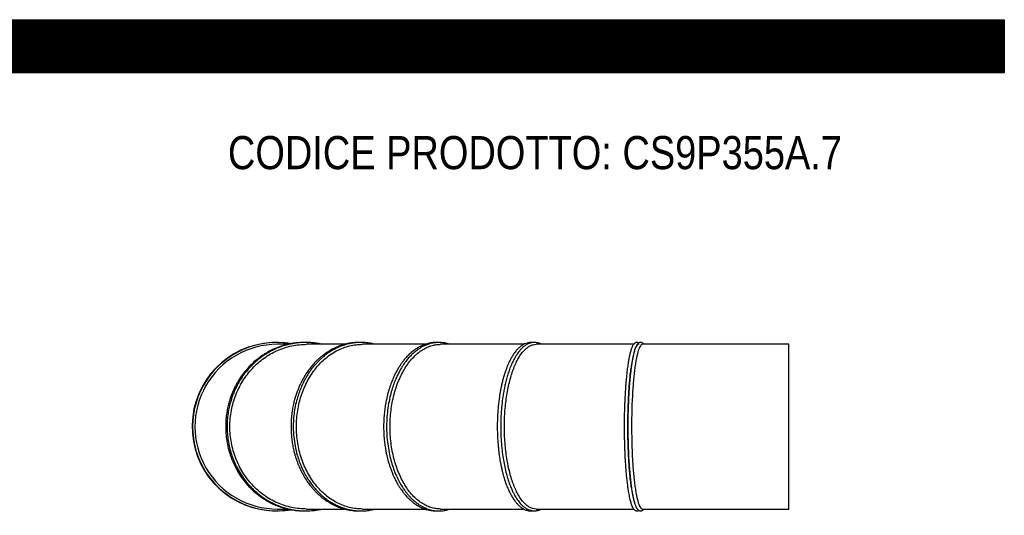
# Model space of a CAD drawing. Header units: millimetres. Extents: x 0 to 4243, y 0 to 3000.
# Tile 4 of 4: x 2121 to 4243, y 1932 to 3000. Entities that reach past the tile are written whole.
import ezdxf

# ---------------------------------------------------------------- set-up
doc = ezdxf.new("R2010")
doc.units = ezdxf.units.MM
doc.header["$LTSCALE"] = 14.285714
doc.layers.add('Default', color=7, linetype='Continuous')
doc.layers.add('TUBO_X_GOMITO_90', color=7, linetype='Continuous')

# ---------------------------------------------------------------- blocks, each defined once
blk = doc.blocks.new('SE2')
at = {"layer": 'TUBO_X_GOMITO_90', "color": 7, "linetype": 'Continuous'}
for p, q in [((2699.4, 2300.3), (2676.5, 2300.3)), ((2821.6, 2300.3), (2739.7, 2300.3)), ((2995, 2300.3), (2859.7, 2300.3)), ((3207.6, 2300.3), (3028.4, 2300.3)), ((3444.2, 2300.3), (3234.3, 2300.3)), ((3778.5, 2300.3), (3463.2, 2300.3)), ((3778.5, 1945.3), (3778.5, 2300.3)), ((2676.5, 1945.3), (2699.5, 1945.3)), ((2739.7, 1945.3), (2821.6, 1945.3)), ((2859.7, 1945.3), (2995, 1945.3)), ((3028.4, 1945.3), (3207.5, 1945.3)), ((3234.3, 1945.3), (3444.2, 1945.3)), ((3463.2, 1945.3), (3778.5, 1945.3))]:
    blk.add_line(p, q, dxfattribs=at)
for centre, radius, start, end in [((2674.4, 2122.8), 181.5, 93.1674, 264.5302), ((2675.4, 2122.8), 181.5, 80.2888, 279.6507), ((2676.5, 2122.8), 177.5, 89.998, 270.0022), ((2674.4, 2122.8), 181.5, 80.1929, 86.8241), ((4710.4, 2122.9), 1270.6, 176.5421, 183.7326), ((2674.4, 2122.8), 181.5, 272.1564, 279.8997)]:
    blk.add_arc(centre, radius, start, end, dxfattribs=at)
for start_param, end_param in [(0, 2.414615), (0.736535, 2.433679)]:
    blk.add_ellipse((3455.1, 2122.8), major_axis=(0, 177.5), ratio=0.131652, start_param=start_param, end_param=end_param, dxfattribs=at)
for points, knots in [([(2736.2, 2304.3), (2735.6, 2304.3), (2732.4, 2304.3), (2727, 2304.1), (2719.9, 2303.6), (2712.5, 2302.8), (2704, 2301.4), (2693.2, 2298.9), (2680.4, 2295), (2669.2, 2290.4), (2660.7, 2286.1), (2656, 2283.6), (2652.6, 2281.6), (2650.1, 2280.1), (2647.9, 2278.7), (2644.8, 2276.7), (2640.7, 2273.9), (2634.2, 2269.1), (2625.5, 2261.9), (2615.4, 2252), (2605.8, 2241), (2597.5, 2229.7), (2591.4, 2219.8), (2586.9, 2211.7), (2583.6, 2205.1), (2580.4, 2198), (2577.2, 2190), (2574.1, 2181), (2571.1, 2170.6), (2568.5, 2159.2), (2566.4, 2145.5), (2565.7, 2137), (2565.4, 2131.7)], [0.7562972, 0.7562972, 0.7562972, 0.7562972, 0.7578769, 0.7653894, 0.7716502, 0.7779453, 0.7863477, 0.7961688, 0.8089322, 0.8239168, 0.8300369, 0.835386, 0.8389542, 0.8410538, 0.8432339, 0.8463108, 0.8513543, 0.8569431, 0.8685507, 0.8822703, 0.8955364, 0.9080838, 0.919981, 0.9267124, 0.9330172, 0.9395128, 0.9474067, 0.9556983, 0.9650144, 0.9754651, 0.9871934, 1, 1, 1, 1]), ([(2773, 2300.3), (2772.6, 2300.4), (2770, 2301), (2764.9, 2302), (2757.4, 2303.1), (2748.8, 2304), (2739.7, 2304.4), (2731.1, 2304.2), (2723.7, 2303.7), (2717.9, 2303.1), (2713.4, 2302.4), (2709.8, 2301.8), (2706.4, 2301.2), (2701.7, 2300.2), (2694.1, 2298.3), (2684.1, 2295.1), (2673.4, 2290.9), (2664.1, 2286.4), (2656.5, 2282.2), (2650.4, 2278.4), (2645.3, 2274.9), (2640.1, 2271.2), (2633.8, 2266.2), (2626.1, 2259.5), (2617.9, 2251.3), (2609.8, 2242.1), (2602.4, 2232.2), (2596.3, 2222.9), (2591.9, 2215.2), (2588.9, 2209.6), (2586.8, 2205.4), (2585.1, 2201.7), (2583.4, 2197.7), (2581.2, 2192.5), (2578.7, 2185.5), (2575.7, 2176.1), (2572.7, 2164.6), (2570.2, 2150.9), (2568.6, 2136.5), (2568.1, 2122), (2568.7, 2107.5), (2570.4, 2092.8), (2573.3, 2077.9), (2577, 2064.8), (2580.5, 2055.1), (2583, 2048.8), (2584.7, 2044.7), (2586.3, 2041.4), (2587.9, 2037.9), (2590.7, 2032.4), (2595.8, 2023.4), (2603.2, 2012.1), (2611.6, 2001.4), (2619.3, 1992.8), (2626.7, 1985.6), (2634.4, 1978.8), (2641.9, 1973), (2648.7, 1968.2), (2654.5, 1964.6), (2660.1, 1961.4), (2666.5, 1958), (2674.4, 1954.3), (2683.4, 1950.7), (2692, 1947.9), (2699.2, 1946), (2704.6, 1944.8), (2708.8, 1943.9), (2712.5, 1943.3), (2716.5, 1942.7), (2721.7, 1942.1), (2728.1, 1941.5), (2735.4, 1941.2), (2743, 1941.3), (2750.6, 1941.7), (2758.8, 1942.6), (2766.3, 1943.8), (2771.2, 1944.8), (2772.9, 1945.2)], [0.2242302, 0.2242302, 0.2242302, 0.2242302, 0.2255035, 0.2315831, 0.2388612, 0.2470649, 0.2560102, 0.2645845, 0.2714517, 0.276781, 0.281214, 0.2842289, 0.2869548, 0.2909922, 0.2979236, 0.3090611, 0.3203432, 0.3301264, 0.3378412, 0.344465, 0.3500659, 0.3549971, 0.3622137, 0.3720013, 0.3827957, 0.3939447, 0.4052005, 0.4161406, 0.4239544, 0.4287925, 0.4330205, 0.4365082, 0.439667, 0.4445314, 0.4515393, 0.4593559, 0.4705492, 0.4828422, 0.4958551, 0.5085341, 0.5209404, 0.5338929, 0.5474312, 0.5608417, 0.569622, 0.5747559, 0.5787442, 0.5813856, 0.5845552, 0.5890694, 0.5977088, 0.6122594, 0.6253006, 0.634439, 0.6437665, 0.6532828, 0.6625236, 0.6699837, 0.6761871, 0.681493, 0.6880092, 0.6962301, 0.7057656, 0.7150434, 0.7218666, 0.7266184, 0.7306255, 0.7338557, 0.7372686, 0.7420983, 0.7485551, 0.7556481, 0.7627723, 0.7699039, 0.7772579, 0.7860919, 0.7912562, 0.7912562, 0.7912562, 0.7912562]), ([(2739.7, 1945.3), (2734.3, 1945.3), (2729, 1945.6), (2718.3, 1946.7), (2712.9, 1947.5), (2702.3, 1949.8), (2697.1, 1951.2), (2686.7, 1954.5), (2681.6, 1956.5), (2666.7, 1963.1), (2657, 1968.6), (2643.5, 1978.2), (2639.1, 1981.7), (2630.8, 1989.1), (2626.7, 1993), (2619.1, 2001.2), (2615.4, 2005.5), (2608.5, 2014.5), (2605.3, 2019.1), (2599.3, 2028.7), (2596.6, 2033.6), (2591.5, 2043.8), (2589.1, 2049.1), (2584.9, 2059.9), (2583.1, 2065.4), (2579.9, 2076.5), (2578.6, 2082.2), (2575.4, 2099.4), (2574.3, 2111.1), (2574.3, 2128.7), (2574.6, 2134.5), (2575.6, 2146.2), (2576.4, 2151.9), (2578.6, 2163.4), (2579.9, 2169.1), (2583.1, 2180.2), (2584.9, 2185.7), (2589.1, 2196.3), (2591.4, 2201.5), (2596.5, 2211.7), (2599.3, 2216.7), (2605.3, 2226.4), (2608.6, 2231.1), (2615.5, 2240.1), (2619.1, 2244.4), (2626.8, 2252.6), (2630.8, 2256.5), (2639.2, 2263.9), (2643.6, 2267.4), (2657.1, 2277), (2666.7, 2282.5), (2681.7, 2289.1), (2686.8, 2291.1), (2697.2, 2294.4), (2702.4, 2295.8), (2713.1, 2298.1), (2718.4, 2298.9), (2729.1, 2300), (2734.4, 2300.3), (2739.7, 2300.3)], [0.2501464, 0.2501464, 0.2501464, 0.2501464, 0.265625, 0.265625, 0.28125, 0.28125, 0.296875, 0.296875, 0.3125, 0.3125, 0.34375, 0.34375, 0.359375, 0.359375, 0.375, 0.375, 0.390625, 0.390625, 0.40625, 0.40625, 0.421875, 0.421875, 0.4375, 0.4375, 0.453125, 0.453125, 0.46875, 0.46875, 0.5, 0.5, 0.515625, 0.515625, 0.53125, 0.53125, 0.546875, 0.546875, 0.5625, 0.5625, 0.578125, 0.578125, 0.59375, 0.59375, 0.609375, 0.609375, 0.625, 0.625, 0.640625, 0.640625, 0.65625, 0.65625, 0.6875, 0.6875, 0.703125, 0.703125, 0.71875, 0.71875, 0.734375, 0.734375, 0.7499353, 0.7499353, 0.7499353, 0.7499353]), ([(2854.7, 2304.2), (2853.9, 2304.3), (2850.4, 2304.3), (2844.6, 2304.1), (2837.1, 2303.4), (2829.5, 2302.2), (2821.7, 2300.4), (2814.8, 2298.3), (2808.9, 2296.2), (2803.6, 2294), (2797.7, 2291.3), (2791.2, 2287.9), (2784.5, 2283.8), (2778.3, 2279.5), (2772.8, 2275.3), (2767.6, 2271), (2762.1, 2265.9), (2755.7, 2259.3), (2748.8, 2251.4), (2741.5, 2241.8), (2734.4, 2230.8), (2728.7, 2220.3), (2724.6, 2211.7), (2721.8, 2205), (2719, 2197.9), (2716.3, 2189.9), (2713.6, 2180.9), (2711, 2170.6), (2708.8, 2159.2), (2707, 2145.5), (2706.4, 2137), (2706.2, 2131.6)], [0.754879, 0.754879, 0.754879, 0.754879, 0.7576069, 0.7662281, 0.7739015, 0.7821404, 0.7911903, 0.7996826, 0.8055048, 0.8112474, 0.8180296, 0.826036, 0.8342897, 0.8423253, 0.849391, 0.8554738, 0.8626687, 0.8720461, 0.882548, 0.8932365, 0.9067994, 0.9196893, 0.9265996, 0.9330154, 0.9395206, 0.9474041, 0.9556873, 0.9650007, 0.9754541, 0.9871863, 1, 1, 1, 1]), ([(2887.3, 2300.3), (2886.9, 2300.4), (2884.7, 2301), (2880.4, 2302), (2874.5, 2303), (2868.3, 2303.8), (2862, 2304.2), (2856.2, 2304.3), (2851.5, 2304.2), (2847.1, 2303.9), (2842.3, 2303.4), (2836.4, 2302.5), (2830, 2301.2), (2823.7, 2299.6), (2818.3, 2297.9), (2813.2, 2296), (2807.9, 2293.8), (2801.9, 2291), (2796, 2287.8), (2791.1, 2284.9), (2787.7, 2282.6), (2785.2, 2281), (2782.9, 2279.3), (2780.1, 2277.2), (2776.3, 2274.2), (2771.7, 2270.3), (2766.6, 2265.6), (2761.2, 2260), (2756, 2254.1), (2751.3, 2248.2), (2747.3, 2242.8), (2743.9, 2237.9), (2740.8, 2232.9), (2737.3, 2227.1), (2733.2, 2219.4), (2728.7, 2210), (2724.1, 2198.7), (2719.7, 2185.6), (2715.8, 2170.6), (2712.9, 2154.5), (2711.1, 2137.7), (2710.6, 2119.6), (2711.7, 2100.5), (2714.5, 2080.9), (2718.7, 2063.2), (2723.6, 2048), (2728.5, 2035.8), (2733, 2026.5), (2736.7, 2019.5), (2740.2, 2013.5), (2744.7, 2006.4), (2750.5, 1998.2), (2757.8, 1989.2), (2765.8, 1980.7), (2773.1, 1973.9), (2779.2, 1969), (2784, 1965.4), (2788.9, 1962.1), (2794.9, 1958.3), (2802.2, 1954.4), (2810.2, 1950.7), (2818.6, 1947.5), (2827, 1945), (2835.1, 1943.2), (2842.6, 1942.1), (2849.9, 1941.4), (2857.1, 1941.2), (2864.3, 1941.4), (2870.5, 1942), (2876.1, 1942.8), (2881.4, 1943.8), (2885.2, 1944.7), (2887.2, 1945.2), (2887.3, 1945.3)], [0.2243241, 0.2243241, 0.2243241, 0.2243241, 0.2256867, 0.2319234, 0.2385374, 0.2451138, 0.2523858, 0.2590523, 0.2639724, 0.2680382, 0.2732301, 0.2798287, 0.287511, 0.2945569, 0.3006333, 0.3059986, 0.3117674, 0.3188615, 0.3270494, 0.3326075, 0.3368685, 0.33958, 0.3417519, 0.3455183, 0.3506031, 0.3564263, 0.3636555, 0.3713909, 0.3794163, 0.3867227, 0.3932966, 0.3986913, 0.4038372, 0.4098689, 0.4175824, 0.4282358, 0.438628, 0.4509174, 0.4654556, 0.4799291, 0.4944011, 0.5098739, 0.5272381, 0.5446152, 0.5622426, 0.5754386, 0.5878114, 0.5979414, 0.6038408, 0.6100748, 0.6174001, 0.6274772, 0.6390185, 0.650882, 0.6617584, 0.6691053, 0.6745901, 0.6801674, 0.6874203, 0.6963897, 0.7061063, 0.7153507, 0.7251371, 0.734295, 0.7424478, 0.7497638, 0.7580861, 0.7661275, 0.7732529, 0.7786061, 0.7843772, 0.7908812, 0.7912077, 0.7912077, 0.7912077, 0.7912077]), ([(2859.7, 1945.3), (2855.1, 1945.3), (2850.6, 1945.6), (2841.4, 1946.7), (2836.8, 1947.5), (2827.7, 1949.8), (2823.2, 1951.2), (2814.3, 1954.5), (2809.9, 1956.5), (2797, 1963.1), (2788.8, 1968.6), (2777.1, 1978.2), (2773.4, 1981.7), (2766.2, 1989.1), (2762.7, 1993), (2756.1, 2001.2), (2753, 2005.5), (2747.1, 2014.5), (2744.3, 2019.1), (2739.2, 2028.7), (2736.8, 2033.6), (2732.4, 2043.8), (2730.4, 2049.1), (2726.8, 2059.9), (2725.2, 2065.4), (2722.5, 2076.5), (2721.4, 2082.2), (2718.6, 2099.4), (2717.7, 2111.1), (2717.7, 2128.7), (2717.9, 2134.5), (2718.8, 2146.2), (2719.5, 2151.9), (2721.4, 2163.4), (2722.5, 2169.1), (2725.2, 2180.2), (2726.8, 2185.7), (2730.4, 2196.3), (2732.4, 2201.5), (2736.7, 2211.7), (2739.1, 2216.7), (2744.3, 2226.4), (2747.1, 2231.1), (2753, 2240.1), (2756.2, 2244.4), (2762.8, 2252.6), (2766.2, 2256.5), (2773.5, 2263.9), (2777.2, 2267.4), (2788.8, 2277), (2797.1, 2282.5), (2810, 2289.1), (2814.4, 2291.1), (2823.2, 2294.4), (2827.7, 2295.8), (2836.9, 2298.1), (2841.5, 2298.9), (2850.6, 2300), (2855.2, 2300.3), (2859.7, 2300.3)], [0.2501464, 0.2501464, 0.2501464, 0.2501464, 0.265625, 0.265625, 0.28125, 0.28125, 0.296875, 0.296875, 0.3125, 0.3125, 0.34375, 0.34375, 0.359375, 0.359375, 0.375, 0.375, 0.390625, 0.390625, 0.40625, 0.40625, 0.421875, 0.421875, 0.4375, 0.4375, 0.453125, 0.453125, 0.46875, 0.46875, 0.5, 0.5, 0.515625, 0.515625, 0.53125, 0.53125, 0.546875, 0.546875, 0.5625, 0.5625, 0.578125, 0.578125, 0.59375, 0.59375, 0.609375, 0.609375, 0.625, 0.625, 0.640625, 0.640625, 0.65625, 0.65625, 0.6875, 0.6875, 0.703125, 0.703125, 0.71875, 0.71875, 0.734375, 0.734375, 0.7499353, 0.7499353, 0.7499353, 0.7499353]), ([(3021.3, 2304.2), (3020.7, 2304.2), (3017, 2304.3), (3010.7, 2304), (3002.9, 2302.7), (2996.3, 2300.8), (2990.3, 2298.6), (2983.8, 2295.6), (2976.4, 2291.4), (2968.6, 2285.9), (2961, 2279.3), (2954.4, 2272.5), (2949.4, 2266.5), (2945.5, 2261.4), (2941.9, 2256.3), (2937.9, 2250.2), (2933.9, 2243.2), (2930.1, 2236), (2927, 2229.4), (2924.4, 2223.4), (2922.2, 2217.8), (2920.1, 2212), (2918, 2205.7), (2915.8, 2198.6), (2913.6, 2190.4), (2911.5, 2181.2), (2909.5, 2170.7), (2907.8, 2159.2), (2906.3, 2145.5), (2905.9, 2137), (2905.7, 2131.6)], [0.75397, 0.75397, 0.75397, 0.75397, 0.7566979, 0.7691522, 0.7804941, 0.7891324, 0.7970825, 0.8065364, 0.8175792, 0.8299536, 0.8426346, 0.8539835, 0.8631545, 0.8689525, 0.8754443, 0.8833673, 0.8923317, 0.9007469, 0.9082403, 0.9141773, 0.9199333, 0.9257641, 0.9318877, 0.9386322, 0.9467834, 0.9552693, 0.9647394, 0.9753127, 0.9871314, 1, 1, 1, 1]), ([(3048.6, 2300.3), (3048, 2300.5), (3045.9, 2301.2), (3042.2, 2302.2), (3036.8, 2303.4), (3030.8, 2304.1), (3024.7, 2304.3), (3019.4, 2304.1), (3014.4, 2303.5), (3009, 2302.6), (3003.1, 2301), (2997.4, 2298.9), (2992.1, 2296.6), (2987.1, 2293.9), (2981.5, 2290.5), (2974.8, 2285.7), (2967.1, 2279.1), (2959.9, 2271.5), (2953.7, 2264.1), (2948.9, 2257.3), (2944.7, 2250.9), (2940.7, 2244.1), (2936.4, 2235.9), (2931.8, 2226), (2927.2, 2214.5), (2922.9, 2201.3), (2918.7, 2185.7), (2915.3, 2168.1), (2912.9, 2148.9), (2911.8, 2129.4), (2912, 2109.8), (2913.5, 2090.4), (2916.3, 2071.8), (2920, 2054.6), (2924.5, 2038.9), (2929.8, 2024.1), (2935.8, 2010.7), (2941, 2000.9), (2944.7, 1994.7), (2947, 1991.1), (2949.3, 1987.7), (2952, 1983.9), (2955.7, 1979.1), (2959.9, 1974.1), (2964.1, 1969.6), (2968, 1965.9), (2971.5, 1962.7), (2975.3, 1959.5), (2979.9, 1956.1), (2985.2, 1952.7), (2990.4, 1949.8), (2995, 1947.7), (2999.2, 1945.9), (3003.8, 1944.4), (3009.2, 1942.9), (3015.5, 1941.8), (3022.2, 1941.2), (3029.2, 1941.3), (3036, 1942), (3042.5, 1943.4), (3046.6, 1944.6), (3048.5, 1945.2)], [0.2245641, 0.2245641, 0.2245641, 0.2245641, 0.2271826, 0.2335186, 0.2401474, 0.2498801, 0.2585064, 0.2656129, 0.2721171, 0.2797943, 0.2882463, 0.2968964, 0.3043105, 0.3114387, 0.3191024, 0.3294598, 0.3425864, 0.3555816, 0.3661746, 0.3750751, 0.3827272, 0.3905799, 0.4001384, 0.4110117, 0.4230469, 0.4362163, 0.4504525, 0.4676166, 0.4847758, 0.5019328, 0.5190889, 0.5362465, 0.5534071, 0.5694361, 0.5840586, 0.5990541, 0.6144111, 0.6275908, 0.6330746, 0.6373644, 0.6411338, 0.646132, 0.6528266, 0.6608782, 0.6682442, 0.6745704, 0.6797926, 0.685477, 0.6927045, 0.7012061, 0.7093724, 0.7157872, 0.7213392, 0.7278416, 0.7353048, 0.7441326, 0.7543413, 0.763454, 0.7731516, 0.782767, 0.7908383, 0.7908383, 0.7908383, 0.7908383]), ([(3028.4, 1945.3), (3024.9, 1945.3), (3021.4, 1945.6), (3014.3, 1946.7), (3010.8, 1947.5), (3003.8, 1949.8), (3000.4, 1951.2), (2993.5, 1954.5), (2990.2, 1956.5), (2980.3, 1963.1), (2973.9, 1968.6), (2965, 1978.2), (2962.2, 1981.7), (2956.6, 1989.1), (2954, 1993), (2948.9, 2001.2), (2946.5, 2005.5), (2942, 2014.5), (2939.9, 2019.1), (2935.9, 2028.7), (2934.1, 2033.6), (2930.7, 2043.8), (2929.2, 2049.1), (2926.4, 2059.9), (2925.2, 2065.4), (2923.1, 2076.5), (2922.2, 2082.2), (2920.1, 2099.4), (2919.4, 2111.1), (2919.4, 2128.7), (2919.6, 2134.5), (2920.3, 2146.2), (2920.8, 2151.9), (2922.2, 2163.4), (2923.1, 2169.1), (2925.2, 2180.2), (2926.4, 2185.7), (2929.1, 2196.3), (2930.7, 2201.5), (2934, 2211.7), (2935.9, 2216.7), (2939.9, 2226.4), (2942, 2231.1), (2946.5, 2240.1), (2949, 2244.4), (2954, 2252.6), (2956.7, 2256.5), (2962.2, 2263.9), (2965.1, 2267.4), (2974, 2277), (2980.3, 2282.5), (2990.2, 2289.1), (2993.6, 2291.1), (3000.4, 2294.4), (3003.9, 2295.8), (3010.9, 2298.1), (3014.4, 2298.9), (3021.4, 2300), (3024.9, 2300.3), (3028.4, 2300.3)], [0.2501464, 0.2501464, 0.2501464, 0.2501464, 0.265625, 0.265625, 0.28125, 0.28125, 0.296875, 0.296875, 0.3125, 0.3125, 0.34375, 0.34375, 0.359375, 0.359375, 0.375, 0.375, 0.390625, 0.390625, 0.40625, 0.40625, 0.421875, 0.421875, 0.4375, 0.4375, 0.453125, 0.453125, 0.46875, 0.46875, 0.5, 0.5, 0.515625, 0.515625, 0.53125, 0.53125, 0.546875, 0.546875, 0.5625, 0.5625, 0.578125, 0.578125, 0.59375, 0.59375, 0.609375, 0.609375, 0.625, 0.625, 0.640625, 0.640625, 0.65625, 0.65625, 0.6875, 0.6875, 0.703125, 0.703125, 0.71875, 0.71875, 0.734375, 0.734375, 0.7499353, 0.7499353, 0.7499353, 0.7499353]), ([(3226.7, 2304), (3226, 2304.1), (3224.8, 2304.2), (3222.8, 2304.3), (3220.4, 2304.2), (3216.7, 2303.7), (3212, 2302.4), (3206.9, 2300.1), (3201.8, 2296.9), (3196.7, 2292.6), (3191.5, 2287.1), (3186.5, 2280.5), (3182, 2273.5), (3178.1, 2266.4), (3174.8, 2259.5), (3172, 2252.9), (3169.3, 2245.9), (3166.6, 2238.1), (3163.9, 2229.3), (3161.6, 2220.6), (3159.8, 2212.6), (3158.3, 2205.6), (3156.9, 2198.2), (3155.5, 2190.1), (3154.2, 2180.9), (3152.9, 2170.5), (3151.8, 2159), (3150.9, 2145.4), (3150.7, 2136.9), (3150.5, 2131.6)], [0.7501785, 0.7501785, 0.7501785, 0.7501785, 0.7542283, 0.7574604, 0.7623608, 0.7691714, 0.7805628, 0.7916596, 0.8018208, 0.8136685, 0.826678, 0.8392257, 0.8508958, 0.8619643, 0.8711588, 0.8798026, 0.8880381, 0.8970099, 0.9072426, 0.9176333, 0.9250246, 0.9318886, 0.938719, 0.9468586, 0.9553294, 0.9647859, 0.9753465, 0.9871488, 1, 1, 1, 1]), ([(3245.8, 2300.3), (3244.8, 2300.8), (3242.4, 2302), (3238.5, 2303.3), (3234.5, 2304.1), (3230.8, 2304.3), (3227.3, 2304.2), (3223.5, 2303.6), (3219.2, 2302.3), (3215.2, 2300.5), (3211.5, 2298.4), (3208.2, 2296), (3205.2, 2293.5), (3202.5, 2290.9), (3199.9, 2288.1), (3197.1, 2284.7), (3193.9, 2280.5), (3190.7, 2275.5), (3187.7, 2270.5), (3185.4, 2266), (3183.5, 2262.2), (3181.8, 2258.5), (3179.9, 2254.1), (3177.3, 2247.5), (3174.2, 2238.7), (3171, 2228.2), (3168.2, 2217.5), (3165.8, 2206.6), (3163.4, 2193.8), (3161.1, 2178.2), (3159.2, 2159.7), (3158, 2140.1), (3157.7, 2120.4), (3158.2, 2100.7), (3159.6, 2081.3), (3161.6, 2063.3), (3164.2, 2046.9), (3167.3, 2032), (3170.9, 2017.5), (3174.8, 2004.7), (3178.8, 1994), (3182.4, 1985.6), (3185.6, 1979), (3188.4, 1973.9), (3190.9, 1969.7), (3193.7, 1965.4), (3196.8, 1961.2), (3199.9, 1957.5), (3202.6, 1954.5), (3205.1, 1952.2), (3207.6, 1950), (3210.4, 1947.9), (3213.7, 1945.9), (3217.1, 1944.1), (3220.2, 1942.9), (3222.9, 1942.2), (3225.4, 1941.6), (3228.1, 1941.3), (3231.2, 1941.2), (3234.3, 1941.5), (3237.5, 1942.1), (3241.3, 1943.1), (3244.1, 1944.4), (3245.7, 1945.2), (3245.8, 1945.2)], [0.2254872, 0.2254872, 0.2254872, 0.2254872, 0.2319449, 0.2410431, 0.2496664, 0.2569134, 0.2635006, 0.2716742, 0.2807922, 0.2897766, 0.2977834, 0.3045709, 0.3118435, 0.3180868, 0.3236898, 0.330603, 0.3387114, 0.3476902, 0.3558826, 0.362389, 0.3674371, 0.3720447, 0.3773796, 0.3850117, 0.3970126, 0.408797, 0.4200551, 0.4309529, 0.4418111, 0.4577385, 0.4750981, 0.4924548, 0.5098092, 0.5271642, 0.5445212, 0.5618822, 0.5766335, 0.591316, 0.6064492, 0.6221717, 0.6343355, 0.64539, 0.6550592, 0.6622642, 0.6682727, 0.6755109, 0.6838398, 0.6917474, 0.6983601, 0.7036876, 0.7090958, 0.7153999, 0.7224207, 0.7303908, 0.7373904, 0.7426454, 0.7470231, 0.7530727, 0.7595868, 0.7660816, 0.7719228, 0.7793356, 0.7896539, 0.7899631, 0.7899631, 0.7899631, 0.7899631]), ([(3234.3, 1945.3), (3232, 1945.3), (3229.8, 1945.6), (3225.4, 1946.7), (3223.2, 1947.5), (3218.8, 1949.8), (3216.6, 1951.2), (3212.3, 1954.5), (3210.2, 1956.5), (3204, 1963.1), (3200, 1968.6), (3194.4, 1978.2), (3192.6, 1981.7), (3189.1, 1989.1), (3187.4, 1993), (3184.3, 2001.2), (3182.7, 2005.5), (3179.9, 2014.5), (3178.6, 2019.1), (3176.1, 2028.7), (3174.9, 2033.6), (3172.8, 2043.8), (3171.9, 2049.1), (3170.1, 2059.9), (3169.4, 2065.4), (3168, 2076.5), (3167.5, 2082.2), (3166.2, 2099.4), (3165.7, 2111.1), (3165.7, 2128.7), (3165.8, 2134.5), (3166.3, 2146.2), (3166.6, 2151.9), (3167.5, 2163.4), (3168, 2169.1), (3169.4, 2180.2), (3170.1, 2185.7), (3171.8, 2196.3), (3172.8, 2201.5), (3174.9, 2211.7), (3176.1, 2216.7), (3178.6, 2226.4), (3179.9, 2231.1), (3182.8, 2240.1), (3184.3, 2244.4), (3187.5, 2252.6), (3189.1, 2256.5), (3192.6, 2263.9), (3194.4, 2267.4), (3200, 2277), (3204, 2282.5), (3210.2, 2289.1), (3212.4, 2291.1), (3216.6, 2294.4), (3218.8, 2295.8), (3223.2, 2298.1), (3225.4, 2298.9), (3229.8, 2300), (3232, 2300.3), (3234.3, 2300.3)], [0.2501464, 0.2501464, 0.2501464, 0.2501464, 0.265625, 0.265625, 0.28125, 0.28125, 0.296875, 0.296875, 0.3125, 0.3125, 0.34375, 0.34375, 0.359375, 0.359375, 0.375, 0.375, 0.390625, 0.390625, 0.40625, 0.40625, 0.421875, 0.421875, 0.4375, 0.4375, 0.453125, 0.453125, 0.46875, 0.46875, 0.5, 0.5, 0.515625, 0.515625, 0.53125, 0.53125, 0.546875, 0.546875, 0.5625, 0.5625, 0.578125, 0.578125, 0.59375, 0.59375, 0.609375, 0.609375, 0.625, 0.625, 0.640625, 0.640625, 0.65625, 0.65625, 0.6875, 0.6875, 0.703125, 0.703125, 0.71875, 0.71875, 0.734375, 0.734375, 0.7499353, 0.7499353, 0.7499353, 0.7499353]), ([(3455.2, 2303.1), (3454.8, 2303.3), (3454.1, 2303.7), (3453, 2304.1), (3451.7, 2304.3), (3450.4, 2304.3), (3448.9, 2304), (3447.4, 2303.3), (3445.8, 2302.1), (3444.4, 2300.6), (3443.2, 2298.9), (3442.1, 2297.1), (3441.1, 2294.9), (3440, 2292.5), (3439, 2289.5), (3437.9, 2286.1), (3436.8, 2282.3), (3435.9, 2278.4), (3435.1, 2274.8), (3434.4, 2271.4), (3433.7, 2268), (3433, 2263.9), (3432.2, 2259), (3431.4, 2253.4), (3430.5, 2247.3), (3429.7, 2240.2), (3428.7, 2231.8), (3427.9, 2222.7), (3427.2, 2214.9), (3426.8, 2208.6), (3426.4, 2203.1), (3426, 2197.1), (3425.6, 2190.5), (3425.2, 2183), (3424.9, 2174.8), (3424.5, 2165.4), (3424.2, 2155.3), (3424, 2143.4), (3423.9, 2136.1), (3423.9, 2131.5)], [0.7440329, 0.7440329, 0.7440329, 0.7440329, 0.7482995, 0.7528008, 0.756707, 0.760726, 0.7651009, 0.7704954, 0.7772733, 0.784177, 0.7908045, 0.7971708, 0.8036554, 0.8104331, 0.8176455, 0.8254203, 0.8335478, 0.8408649, 0.8469894, 0.8521038, 0.8571024, 0.8630957, 0.8701193, 0.877895, 0.8856008, 0.8930926, 0.9037912, 0.9145424, 0.9228704, 0.9284575, 0.9338585, 0.939441, 0.9460992, 0.9531587, 0.9607146, 0.969255, 0.9786493, 0.9888976, 1, 1, 1, 1]), ([(3466.1, 2300.3), (3465.7, 2300.9), (3464.8, 2301.9), (3463.4, 2303), (3462, 2303.7), (3460.7, 2304.1), (3459.3, 2304.3), (3457.9, 2304.2), (3456.4, 2303.8), (3455.1, 2303.1), (3453.8, 2302.1), (3452.6, 2300.9), (3451.6, 2299.7), (3450.6, 2298.1), (3449.5, 2296), (3448.2, 2293.1), (3446.9, 2289.7), (3445.8, 2286), (3444.8, 2282.4), (3444, 2279.3), (3443.3, 2276.3), (3442.7, 2273.5), (3442.2, 2270.7), (3441.5, 2267.4), (3440.8, 2263.2), (3440, 2258.3), (3439.3, 2253.4), (3438.9, 2250.3), (3438.7, 2249)], [0.363899, 0.363899, 0.363899, 0.363899, 0.3927036, 0.4183092, 0.4397374, 0.4571446, 0.4751934, 0.495845, 0.5155798, 0.5378336, 0.5610861, 0.5830221, 0.6036181, 0.6232432, 0.6562792, 0.6896868, 0.7256788, 0.7649662, 0.7912276, 0.8158542, 0.8376683, 0.856675, 0.8729536, 0.8947145, 0.9201054, 0.9491209, 0.9807594, 1, 1, 1, 1]), ([(3463.2, 2300.3), (3462.4, 2300.3), (3461.7, 2300), (3460.2, 2298.9), (3459.4, 2298), (3457.9, 2295.8), (3457.2, 2294.4), (3455.7, 2291), (3455, 2289.1), (3452.9, 2282.5), (3451.5, 2277), (3449.6, 2267.3), (3449, 2263.9), (3447.8, 2256.5), (3447.2, 2252.6), (3446.1, 2244.4), (3445.6, 2240.1), (3444.6, 2231.1), (3444.2, 2226.5), (3443.3, 2216.9), (3443, 2212), (3442.4, 2204.5), (3442.3, 2202), (3442.1, 2199.5)], [0.2501791, 0.2501791, 0.2501791, 0.2501791, 0.265625, 0.265625, 0.28125, 0.28125, 0.296875, 0.296875, 0.3125, 0.3125, 0.34375, 0.34375, 0.359375, 0.359375, 0.375, 0.375, 0.390625, 0.390625, 0.40625, 0.40625, 0.421875, 0.421875, 0.429341, 0.429341, 0.429341, 0.429341]), ([(3445.8, 2285.6), (3444.6, 2281.4), (3443.3, 2276.4), (3441.5, 2267.4), (3440.9, 2264), (3440.4, 2260.4)], [0.13082788, 0.13082788, 0.13082788, 0.13082788, 0.1875, 0.1875, 0.21790068, 0.21790068, 0.21790068, 0.21790068]), ([(3439.9, 2257.6), (3439.5, 2254.7), (3439, 2251.6), (3438.1, 2244.3), (3437.5, 2240), (3436.6, 2231), (3436.1, 2226.4), (3435.3, 2216.8), (3434.9, 2211.9), (3434.2, 2201.7), (3433.8, 2196.4), (3433.2, 2185.6), (3433, 2180.1), (3432.5, 2168.9), (3432.3, 2163.2), (3431.9, 2146), (3431.7, 2134.3), (3431.7, 2116.7), (3431.8, 2110.9), (3431.9, 2099.2), (3432, 2093.4), (3432.3, 2082), (3432.5, 2076.3), (3433, 2065.2), (3433.2, 2059.7), (3433.8, 2049), (3434.2, 2043.8), (3434.9, 2033.6), (3435.3, 2028.6), (3436.1, 2018.9), (3436.6, 2014.3), (3437.6, 2005.3), (3438.1, 2000.9), (3439.2, 1992.7), (3439.8, 1988.8), (3441, 1981.5), (3441.6, 1978), (3442.6, 1972.8), (3443, 1970.8), (3443.4, 1969)], [0.225748, 0.225748, 0.225748, 0.225748, 0.25, 0.25, 0.28125, 0.28125, 0.3125, 0.3125, 0.34375, 0.34375, 0.375, 0.375, 0.40625, 0.40625, 0.4375, 0.4375, 0.5, 0.5, 0.53125, 0.53125, 0.5625, 0.5625, 0.59375, 0.59375, 0.625, 0.625, 0.65625, 0.65625, 0.6875, 0.6875, 0.71875, 0.71875, 0.75, 0.75, 0.78125, 0.78125, 0.8125, 0.8125, 0.8322839, 0.8322839, 0.8322839, 0.8322839]), ([(3439.5, 1991), (3439.2, 1993), (3438.9, 1995), (3438.1, 2001.2), (3437.6, 2005.6), (3436.6, 2014.5), (3436.2, 2019.1), (3435.3, 2028.7), (3434.9, 2033.7), (3434.2, 2043.9), (3433.9, 2049.2), (3433.3, 2060), (3433, 2065.5), (3432.6, 2076.7), (3432.4, 2082.3), (3431.9, 2099.6), (3431.8, 2111.3), (3431.8, 2128.8), (3431.8, 2134.7), (3432, 2146.3), (3432.1, 2152.1), (3432.4, 2163.6), (3432.6, 2169.3), (3433, 2180.4), (3433.3, 2185.8), (3433.9, 2196.5), (3434.2, 2201.7), (3434.9, 2211.9), (3435.3, 2216.9), (3436.2, 2226.6), (3436.6, 2231.3), (3437.6, 2240.3), (3438.1, 2244.6), (3438.7, 2248.7), (3438.7, 2248.7), (3438.7, 2248.8)], [0.2339959, 0.2339959, 0.2339959, 0.2339959, 0.25, 0.25, 0.28125, 0.28125, 0.3125, 0.3125, 0.34375, 0.34375, 0.375, 0.375, 0.40625, 0.40625, 0.4375, 0.4375, 0.5, 0.5, 0.53125, 0.53125, 0.5625, 0.5625, 0.59375, 0.59375, 0.625, 0.625, 0.65625, 0.65625, 0.6875, 0.6875, 0.71875, 0.71875, 0.75, 0.75, 0.7501016, 0.7501016, 0.7501016, 0.7501016]), ([(2565.4, 2131.7), (2565.3, 2126.5), (2565.1, 2118.4), (2565.9, 2105.2), (2567.3, 2093.5), (2569.4, 2082.2), (2571.9, 2072.2), (2574.4, 2063.7), (2576.8, 2056.8), (2579.2, 2050.5), (2581.8, 2044.3), (2585.6, 2036.3), (2591.3, 2025.7), (2599.5, 2012.9), (2609.7, 1999.8), (2620.3, 1988.5), (2629.8, 1980), (2637.2, 1974.2), (2642.5, 1970.4), (2646.5, 1967.7), (2649.8, 1965.7), (2654.4, 1962.9), (2661.2, 1959.1), (2670.6, 1954.6), (2681.2, 1950.4), (2692.6, 1946.8), (2704.1, 1944.1), (2714.6, 1942.4), (2723.6, 1941.6), (2730.4, 1941.3), (2734.4, 1941.3), (2736.1, 1941.3)], [0, 0, 0, 0, 0.0122491, 0.0234568, 0.0334311, 0.0436797, 0.0532679, 0.0608054, 0.0668465, 0.0727374, 0.0786951, 0.0847314, 0.0962493, 0.1108064, 0.1255705, 0.1410299, 0.1527955, 0.1605164, 0.1668522, 0.1708698, 0.1738896, 0.1775272, 0.1858009, 0.1954725, 0.2064965, 0.2177696, 0.2289468, 0.2398557, 0.2479119, 0.2542779, 0.2591757, 0.2591757, 0.2591757, 0.2591757]), ([(2706.2, 2131.6), (2706, 2126.5), (2705.9, 2118.4), (2706.6, 2105.2), (2707.8, 2093.5), (2709.6, 2082.3), (2711.7, 2072.3), (2713.8, 2063.8), (2715.9, 2056.9), (2718, 2050.6), (2720.3, 2044.4), (2723.3, 2036.9), (2727.6, 2027.5), (2733.6, 2016.2), (2740.2, 2005.8), (2746.4, 1997.3), (2751.4, 1991.1), (2755.9, 1986), (2760.3, 1981.4), (2765.2, 1976.7), (2771.1, 1971.5), (2777.9, 1966.2), (2784.8, 1961.6), (2791.2, 1957.7), (2797.3, 1954.4), (2803.1, 1951.7), (2808.1, 1949.6), (2812.2, 1948.1), (2815.5, 1947), (2819, 1945.9), (2823.4, 1944.8), (2828.8, 1943.5), (2835, 1942.4), (2841.3, 1941.7), (2847.2, 1941.3), (2851.7, 1941.3), (2854.2, 1941.3), (2855.1, 1941.3)], [0, 0, 0, 0, 0.0122557, 0.0234665, 0.0334425, 0.0436763, 0.0532622, 0.0607863, 0.0668278, 0.0727246, 0.0786882, 0.0847317, 0.0946798, 0.1072321, 0.1204082, 0.1294759, 0.137189, 0.1437343, 0.1494176, 0.1558788, 0.1639327, 0.173226, 0.18215, 0.1894914, 0.1966844, 0.2037035, 0.2097637, 0.2140509, 0.2174914, 0.2211594, 0.2259358, 0.2320792, 0.2390001, 0.2464179, 0.2528324, 0.2581521, 0.2610893, 0.2610893, 0.2610893, 0.2610893]), ([(2905.7, 2131.6), (2905.6, 2126.5), (2905.5, 2118.4), (2906, 2105.1), (2907, 2093.5), (2908.4, 2082.3), (2910, 2072.3), (2911.6, 2063.9), (2913.2, 2056.9), (2914.9, 2050.4), (2916.8, 2043.8), (2919, 2036.9), (2921.5, 2029.7), (2924.2, 2022.7), (2926.9, 2016.4), (2929.5, 2010.9), (2931.9, 2006.2), (2934.3, 2001.6), (2937.1, 1996.8), (2940.2, 1991.7), (2943.5, 1986.9), (2946.5, 1982.8), (2948.9, 1979.7), (2951.1, 1977), (2953.6, 1974), (2956.9, 1970.5), (2960.7, 1966.7), (2965.1, 1962.7), (2969.6, 1959), (2974.1, 1955.8), (2978.7, 1952.8), (2983.7, 1950), (2989.1, 1947.4), (2994.4, 1945.4), (2998.9, 1944), (3003, 1943), (3007.5, 1942.1), (3012.8, 1941.4), (3017.7, 1941.2), (3020.8, 1941.3), (3021.8, 1941.3)], [0, 0, 0, 0, 0.0122857, 0.0235204, 0.0335089, 0.0437702, 0.0533419, 0.0608497, 0.0669359, 0.0730607, 0.0794179, 0.0860462, 0.0934609, 0.1010687, 0.1079016, 0.1137926, 0.1190938, 0.1240592, 0.1297627, 0.1363112, 0.1430587, 0.1486835, 0.1528337, 0.1561924, 0.1605253, 0.1660107, 0.1726782, 0.1794762, 0.1873563, 0.1940634, 0.2004647, 0.2080544, 0.2163493, 0.2243404, 0.2307819, 0.2356881, 0.2416796, 0.2494489, 0.2579468, 0.262219, 0.262219, 0.262219, 0.262219]), ([(3150.5, 2131.6), (3150.5, 2126.5), (3150.4, 2118.4), (3150.7, 2105.2), (3151.3, 2093.7), (3152.2, 2082.5), (3153.2, 2072.6), (3154.2, 2064.2), (3155.2, 2057.2), (3156.3, 2050.7), (3157.4, 2044.2), (3158.8, 2037.3), (3160.4, 2030.2), (3162.1, 2023.3), (3163.8, 2017), (3165.3, 2011.6), (3166.8, 2007), (3168.3, 2002.5), (3170, 1997.7), (3172, 1992.6), (3174.2, 1987.5), (3176.2, 1983.1), (3177.9, 1979.6), (3179.5, 1976.6), (3181.2, 1973.5), (3183.3, 1970), (3185.6, 1966.5), (3187.8, 1963.3), (3190, 1960.4), (3192, 1958), (3193.9, 1956), (3195.6, 1954.2), (3197.3, 1952.6), (3199.4, 1950.7), (3202.1, 1948.6), (3205.3, 1946.4), (3208.9, 1944.5), (3212.5, 1943), (3216.1, 1942), (3219.5, 1941.4), (3223, 1941.2), (3225.3, 1941.3), (3226.6, 1941.5), (3226.7, 1941.5)], [0, 0, 0, 0, 0.0122692, 0.0234885, 0.0334653, 0.0437021, 0.053268, 0.0607668, 0.066847, 0.0729633, 0.0793098, 0.0859285, 0.0933228, 0.1009099, 0.1076928, 0.1135106, 0.1187094, 0.1236113, 0.1292713, 0.135801, 0.1428381, 0.1490136, 0.1538336, 0.1576435, 0.1623486, 0.1680161, 0.1742163, 0.1801045, 0.1853416, 0.1906386, 0.1948731, 0.1987612, 0.2025723, 0.2069549, 0.2132505, 0.2206865, 0.2283718, 0.2361586, 0.2438486, 0.2507817, 0.257297, 0.2650153, 0.2653554, 0.2653554, 0.2653554, 0.2653554]), ([(3423.9, 2131.5), (3423.9, 2127.1), (3423.8, 2120.1), (3423.9, 2108.6), (3424.1, 2098.8), (3424.3, 2088.9), (3424.5, 2079.7), (3424.9, 2071.2), (3425.2, 2064.4), (3425.4, 2058.5), (3425.7, 2053.1), (3426, 2047.9), (3426.4, 2042.6), (3426.9, 2035.1), (3427.6, 2025.4), (3428.7, 2013.8), (3430, 2002.7), (3431.3, 1992.4), (3432.6, 1984), (3433.8, 1977.1), (3434.9, 1971.3), (3436.1, 1966.1), (3437.3, 1961.4), (3438.5, 1957.3), (3439.6, 1954.2), (3440.5, 1951.9), (3441.3, 1950.1), (3442.1, 1948.5), (3443.1, 1946.8), (3444.3, 1945), (3446.1, 1943.1), (3448.3, 1941.7), (3450.9, 1941.2), (3452.7, 1941.4), (3453.9, 1941.8), (3454.7, 1942.1), (3455.1, 1942.4), (3455.2, 1942.5)], [0, 0, 0, 0, 0.0106199, 0.0204149, 0.0293853, 0.0375314, 0.0467297, 0.054535, 0.060846, 0.0660402, 0.0711036, 0.0762192, 0.0813863, 0.086605, 0.0987017, 0.1114232, 0.1244509, 0.137443, 0.1495677, 0.1587386, 0.1678356, 0.1768806, 0.1858512, 0.1947227, 0.2030946, 0.2087639, 0.2131219, 0.2178988, 0.2236594, 0.2304008, 0.2390176, 0.2487973, 0.256907, 0.2622165, 0.2662833, 0.269631, 0.2712406, 0.2712406, 0.2712406, 0.2712406]), ([(3442.5, 2040.3), (3442.5, 2039.9), (3442.5, 2039.4), (3442.9, 2033.9), (3443.3, 2028.9), (3444.2, 2019.2), (3444.6, 2014.5), (3445.6, 2005.5), (3446.1, 2001.2), (3447.2, 1993), (3447.8, 1989.1), (3449, 1981.7), (3449.6, 1978.2), (3451.5, 1968.6), (3452.9, 1963.1), (3455, 1956.5), (3455.7, 1954.5), (3457.2, 1951.2), (3457.9, 1949.8), (3459.4, 1947.5), (3460.2, 1946.7), (3461.7, 1945.6), (3462.4, 1945.3), (3463.2, 1945.3), (3463.2, 1945.3), (3463.2, 1945.3)], [0.5767719, 0.5767719, 0.5767719, 0.5767719, 0.578125, 0.578125, 0.59375, 0.59375, 0.609375, 0.609375, 0.625, 0.625, 0.640625, 0.640625, 0.65625, 0.65625, 0.6875, 0.6875, 0.703125, 0.703125, 0.71875, 0.71875, 0.734375, 0.734375, 0.75, 0.75, 0.7500333, 0.7500333, 0.7500333, 0.7500333]), ([(3439.5, 1990.5), (3439.8, 1988.6), (3440.4, 1984.5), (3441.5, 1978.4), (3442.6, 1972.6), (3443.6, 1967.8), (3444.7, 1963.5), (3445.8, 1959.6), (3446.9, 1955.9), (3448.2, 1952.5), (3449.4, 1949.8), (3450.4, 1947.8), (3451.4, 1946.2), (3452.4, 1944.9), (3453.5, 1943.7), (3454.6, 1942.8), (3455.6, 1942.2), (3456.4, 1941.8), (3457.2, 1941.5), (3458, 1941.4), (3459, 1941.2), (3460.2, 1941.3), (3461.4, 1941.6), (3462.6, 1942.1), (3464, 1943), (3465.2, 1944.1), (3466, 1945), (3466.2, 1945.2)], [0, 0, 0, 0, 0.0317788, 0.0813832, 0.1217626, 0.1594979, 0.1953304, 0.2319813, 0.2697152, 0.3092313, 0.3509836, 0.3761816, 0.4014099, 0.426647, 0.4518459, 0.4747948, 0.4942917, 0.5066414, 0.5179757, 0.5314595, 0.5473559, 0.5655179, 0.5844836, 0.6039293, 0.6237961, 0.6617291, 0.6771886, 0.6771886, 0.6771886, 0.6771886])]:
    blk.add_open_spline(points, degree=3, knots=knots, dxfattribs=at)

msp = doc.modelspace()

# ---------------------------------------------------------------- hatches: boundary and pattern name
at = {"layer": 'Default', "linetype": 'Continuous'}
h = msp.add_hatch(dxfattribs=at)
h.set_pattern_fill('LINE', scale=0.6299213, angle=45, style=0)
h.paths.add_polyline_path([(4242.9, 2885.7), (4242.9, 3000), (0, 3000), (0, 2885.7)])
msp.add_hatch(color=7, dxfattribs=at).paths.add_polyline_path([(4242.9, 2885.7), (4242.9, 3000), (0, 3000), (0, 2885.7)])

# ---------------------------------------------------------------- linework, layer by layer
at = {"layer": 'Default', "color": 7, "linetype": 'Continuous'}
for p, q in [((0, 3000), (4242.9, 3000)), ((4242.9, 3000), (4242.9, 2885.7)), ((4242.9, 2885.7), (0, 2885.7))]:
    msp.add_line(p, q, dxfattribs=at)

# ---------------------------------------------------------------- block references
at = {"layer": 'Default'}
msp.add_blockref('SE2', (0, 0), dxfattribs=at)

# ---------------------------------------------------------------- texts
at = {"layer": 'Default', "insert": (2570.1, 2749.2), "char_height": 71.429, "width": 1326.445, "attachment_point": 1}
msp.add_mtext('{\\fArial Narrow|b0||i0||c0|p34;\\C7;\\H71.42857143;\\W1.;CODICE PRODOTTO: CS9P355A.7}', dxfattribs=at)

doc.saveas('drawing.dxf')
